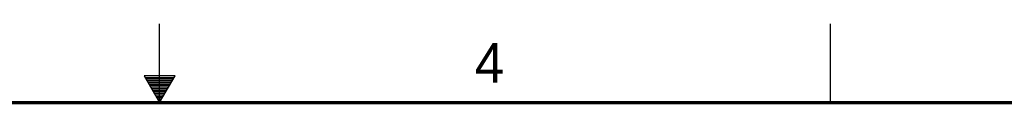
# Model space of a CAD drawing. Header units: inches. Extents: x 0 to 34, y 0 to 22.
# Tile 56 of 67: x 16.1 to 22.4, y 21.5 to 22. Entities that reach past the tile are written whole.
import ezdxf

# ---------------------------------------------------------------- set-up
doc = ezdxf.new("R2010")
doc.units = ezdxf.units.IN
doc.header["$LTSCALE"] = 1.87
doc.header["$MEASUREMENT"] = 0
doc.layers.get('0').update_dxf_attribs({"linetype": 'CONTINUOUS'})
doc.styles.add('TEXTSTYLE_2', font='txt')

msp = doc.modelspace()

# ---------------------------------------------------------------- linework, layer by layer
at = {"color": 2, "linetype": 'CONTINUOUS'}
for p, q in [((17, 21.5), (17, 22)), ((21.25, 22), (21.25, 21.5)), ((16.902, 21.6697), (17, 21.5)), ((17.098, 21.6697), (16.902, 21.6697)), ((16.9076, 21.66), (17.0924, 21.66)), ((17, 21.5), (17.098, 21.6697)), ((16.9134, 21.65), (17.0866, 21.65)), ((16.9192, 21.64), (17.0808, 21.64)), ((16.925, 21.63), (17.0751, 21.63)), ((16.9307, 21.62), (17.0693, 21.62)), ((16.9365, 21.61), (17.0635, 21.61)), ((16.9423, 21.6), (17.0578, 21.6)), ((16.9481, 21.59), (17.052, 21.59)), ((16.9538, 21.58), (17.0462, 21.58)), ((16.9596, 21.57), (17.0404, 21.57)), ((16.9654, 21.56), (17.0347, 21.56)), ((16.9712, 21.55), (17.0289, 21.55)), ((16.9769, 21.54), (17.0231, 21.54)), ((16.9827, 21.53), (17.0173, 21.53)), ((16.9885, 21.52), (17.0116, 21.52)), ((16.9942, 21.51), (17.0058, 21.51))]:
    msp.add_line(p, q, dxfattribs=at)
at = {"color": 7, "linetype": 'CONTINUOUS', "const_width": 0.02}
msp.add_lwpolyline([(33.5, 21.5), (0.5, 21.5)], dxfattribs=at)

# ---------------------------------------------------------------- texts
at = {"color": 2, "linetype": 'CONTINUOUS', "insert": (18.9977, 21.8777), "char_height": 0.25, "width": 0.25, "attachment_point": 1, "line_spacing_factor": 0.9, "style": 'TEXTSTYLE_2'}
msp.add_mtext('4', dxfattribs=at)

doc.saveas('drawing.dxf')
